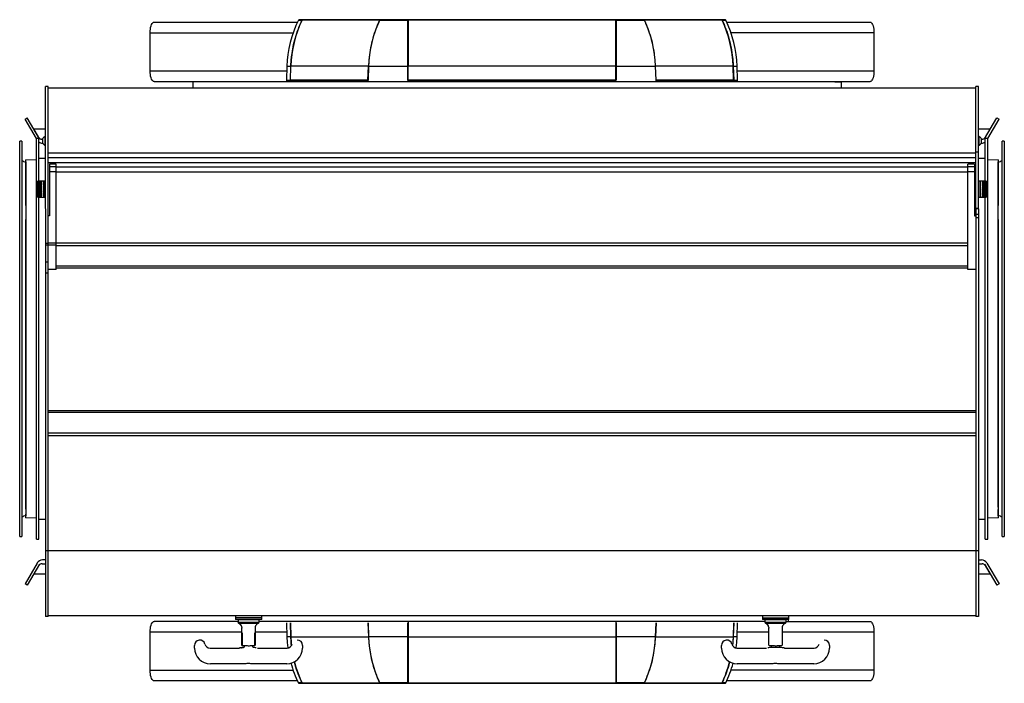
# Model space of a CAD drawing. Header units: inches. Extents: x -23 to 75, y -16 to 87.
# Tile 5 of 5: x -23 to 23, y 55 to 87. Entities that reach past the tile are written whole.
import ezdxf

# ---------------------------------------------------------------- set-up
doc = ezdxf.new("R2010")
doc.units = ezdxf.units.IN
doc.header["$MEASUREMENT"] = 0

msp = doc.modelspace()

# ---------------------------------------------------------------- linework, layer by layer
at = {"color": 7, "linetype": 'Continuous', "lineweight": 25}
for p, q in [((-16.985, 86.741), (-10.182, 86.741)), ((-10.137, 86.836), (-9.964, 86.836)), ((10.11, 86.853), (-10.11, 86.853)), ((-6.282, 86.836), (-9.962, 86.836)), ((-6.28, 86.836), (-4.944, 86.836)), ((4.932, 86.836), (-4.932, 86.836)), ((-4.93, 83.916), (-4.93, 86.853)), ((4.93, 83.916), (4.93, 86.853)), ((4.944, 86.836), (6.28, 86.836)), ((9.962, 86.836), (6.282, 86.836)), ((9.964, 86.836), (10.137, 86.836)), ((10.182, 86.741), (16.985, 86.741)), ((-17.169, 84.423), (-17.169, 86.233)), ((-17.169, 86.233), (-10.384, 86.233)), ((17.169, 86.233), (10.384, 86.233)), ((17.169, 86.233), (17.169, 84.423)), ((-10.678, 84.642), (-10.701, 83.978)), ((-10.678, 84.642), (-10.493, 84.642)), ((-10.516, 83.978), (-10.493, 84.642)), ((-10.513, 83.978), (-10.49, 84.642)), ((-6.811, 84.642), (-10.49, 84.642)), ((-6.834, 83.978), (-6.811, 84.642)), ((-6.808, 84.642), (-6.831, 83.978)), ((-6.808, 84.642), (-4.944, 84.642)), ((-4.944, 83.978), (-4.944, 84.642)), ((4.93, 84.642), (-4.93, 84.642)), ((4.944, 84.642), (6.808, 84.642)), ((4.944, 84.642), (4.944, 83.978)), ((6.831, 83.978), (6.808, 84.642)), ((10.49, 84.642), (6.811, 84.642)), ((6.834, 83.978), (6.811, 84.642)), ((10.513, 83.978), (10.49, 84.642)), ((10.493, 84.642), (10.516, 83.978)), ((10.493, 84.642), (10.678, 84.642)), ((10.701, 83.978), (10.678, 84.642)), ((-17.169, 84.423), (-10.686, 84.423)), ((-10.5, 84.423), (-10.498, 84.423)), ((10.498, 84.423), (10.5, 84.423)), ((10.509, 84.103), (10.514, 84.103)), ((10.686, 84.423), (17.169, 84.423)), ((-22, 83.691), (-22.125, 83.691)), ((-22.125, 77.891), (-22.125, 83.691)), ((-22, 77.891), (-22, 83.691)), ((-22, 83.616), (22, 83.616)), ((-16.985, 83.916), (16.985, 83.916)), ((-15.15, 83.916), (-15.15, 83.616)), ((-10.701, 83.978), (-10.516, 83.978)), ((-10.693, 83.956), (-10.664, 83.925)), ((-10.693, 83.956), (-10.508, 83.956)), ((-10.664, 83.925), (-10.479, 83.925)), ((-6.834, 83.978), (-10.513, 83.978)), ((-10.479, 83.925), (-10.508, 83.956)), ((-6.826, 83.956), (-10.505, 83.956)), ((-10.477, 83.925), (-10.505, 83.956)), ((-6.797, 83.925), (-10.477, 83.925)), ((4.93, 83.978), (-4.93, 83.978)), ((4.93, 83.956), (-4.93, 83.956)), ((10.477, 83.925), (6.797, 83.925)), ((10.505, 83.956), (6.826, 83.956)), ((10.513, 83.978), (6.834, 83.978)), ((10.39, 83.916), (10.39, 83.925)), ((10.477, 83.925), (10.505, 83.956)), ((10.508, 83.956), (10.479, 83.925)), ((10.479, 83.925), (10.664, 83.925)), ((10.508, 83.956), (10.693, 83.956)), ((10.516, 83.978), (10.701, 83.978)), ((10.664, 83.925), (10.693, 83.956)), ((15.307, 83.912), (15.62, 83.912)), ((15.62, 83.916), (15.62, 83.637)), ((22, 77.891), (22, 83.691)), ((22.125, 83.691), (22, 83.691)), ((22.125, 77.891), (22.125, 83.691)), ((-23.103, 82.141), (-22.995, 82.204)), ((-22.567, 81.214), (-23.103, 82.141)), ((-22.421, 81.21), (-22.995, 82.204)), ((22.421, 81.21), (22.995, 82.204)), ((22.567, 81.214), (23.103, 82.141)), ((22.995, 82.204), (23.103, 82.141)), ((-22.683, 81.684), (-22.125, 81.684)), ((-22.444, 81.271), (-22.683, 81.684)), ((-22.143, 80.887), (-22.143, 81.324)), ((22.125, 81.684), (22.683, 81.684)), ((22.143, 81.324), (22.143, 80.887)), ((22.444, 81.271), (22.683, 81.684)), ((-23.257, 81.091), (-23.357, 81.091)), ((-23.357, 62.341), (-23.357, 81.091)), ((-23.257, 81.091), (-23.257, 62.341)), ((-22.442, 81.218), (-22.567, 81.218)), ((-22.567, 62.214), (-22.567, 81.218)), ((-22.442, 79.188), (-22.442, 81.218)), ((-22.257, 81.184), (-22.308, 81.184)), ((-22.257, 81.186), (-22.297, 81.186)), ((-22.257, 80.996), (-22.257, 81.214)), ((22.257, 81.214), (22.257, 80.996)), ((22.297, 81.186), (22.257, 81.186)), ((22.308, 81.184), (22.257, 81.184)), ((22.257, 81), (22.274, 81)), ((22.567, 81.218), (22.442, 81.218)), ((22.442, 79.187), (22.442, 81.218)), ((22.567, 62.214), (22.567, 81.218)), ((23.354, 81.091), (23.254, 81.091)), ((23.254, 62.341), (23.254, 81.091)), ((23.354, 81.091), (23.354, 62.341)), ((-22, 80.541), (22, 80.541)), ((22.125, 80.566), (22, 80.566)), ((-23.064, 80.109), (-23.067, 80.109)), ((-23.067, 80.109), (-23.067, 77.969)), ((-22.567, 80.192), (-23.064, 80.209)), ((-23.064, 78.043), (-23.064, 80.209)), ((-22.125, 80.266), (-22.442, 80.266)), ((-22, 80.321), (22, 80.321)), ((-22, 80.086), (22, 80.086)), ((-21.935, 79.997), (-21.935, 77.545)), ((-21.625, 79.997), (-21.935, 79.997)), ((-21.625, 75.002), (-21.625, 79.997)), ((-21.625, 79.877), (21.625, 79.877)), ((21.625, 75.002), (21.625, 79.997)), ((21.935, 79.997), (21.625, 79.997)), ((21.935, 79.997), (21.935, 77.545)), ((22.442, 80.266), (22.125, 80.266)), ((23.061, 80.209), (22.567, 80.192)), ((23.061, 80.209), (23.061, 78.043)), ((23.065, 77.969), (23.065, 80.109)), ((-21.625, 79.873), (-21.935, 79.873)), ((-21.625, 79.641), (-21.935, 79.641)), ((-21.625, 79.645), (21.625, 79.645)), ((21.935, 79.873), (21.625, 79.873)), ((21.935, 79.641), (21.625, 79.641)), ((-22.489, 79.188), (-22.505, 79.173)), ((-22.505, 78.454), (-22.505, 79.173)), ((-22.489, 79.187), (-22.497, 79.179)), ((-22.497, 79.179), (-22.489, 79.186)), ((-22.489, 79.182), (-22.497, 79.173)), ((-22.497, 79.173), (-22.489, 79.179)), ((-22.489, 79.172), (-22.497, 79.162)), ((-22.497, 79.162), (-22.489, 79.167)), ((-22.489, 79.157), (-22.497, 79.147)), ((-22.497, 79.147), (-22.489, 79.151)), ((-22.489, 79.137), (-22.497, 79.127)), ((-22.497, 79.127), (-22.489, 79.129)), ((-22.489, 79.113), (-22.497, 79.103)), ((-22.497, 79.103), (-22.489, 79.104)), ((-22.489, 79.085), (-22.497, 79.074)), ((-22.497, 79.074), (-22.489, 79.074)), ((-22.489, 79.054), (-22.497, 79.043)), ((-22.497, 79.043), (-22.489, 79.042)), ((-22.489, 79.019), (-22.497, 79.008)), ((-22.497, 79.008), (-22.489, 79.005)), ((-22.489, 78.981), (-22.497, 78.97)), ((-22.497, 78.97), (-22.489, 78.967)), ((-22.492, 79.179), (-22.489, 79.179)), ((-22.208, 79.188), (-22.489, 79.188)), ((-22.489, 79.187), (-22.489, 79.188)), ((-22.309, 79.187), (-22.489, 79.187)), ((-22.489, 79.182), (-22.489, 79.186)), ((-22.489, 79.186), (-22.309, 79.186)), ((-22.309, 79.182), (-22.489, 79.182)), ((-22.489, 79.172), (-22.489, 79.179)), ((-22.489, 79.179), (-22.309, 79.179)), ((-22.309, 79.172), (-22.489, 79.172)), ((-22.489, 79.157), (-22.489, 79.167)), ((-22.489, 79.167), (-22.309, 79.167)), ((-22.309, 79.157), (-22.489, 79.157)), ((-22.489, 78.941), (-22.489, 79.151)), ((-22.489, 79.151), (-22.309, 79.151)), ((-22.309, 79.137), (-22.489, 79.137)), ((-22.489, 79.129), (-22.309, 79.129)), ((-22.309, 79.113), (-22.489, 79.113)), ((-22.489, 79.104), (-22.309, 79.104)), ((-22.309, 79.085), (-22.489, 79.085)), ((-22.489, 79.074), (-22.309, 79.074)), ((-22.309, 79.054), (-22.489, 79.054)), ((-22.489, 79.042), (-22.309, 79.042)), ((-22.309, 79.019), (-22.489, 79.019)), ((-22.489, 79.005), (-22.309, 79.005)), ((-22.309, 78.981), (-22.489, 78.981)), ((-22.489, 78.967), (-22.309, 78.967)), ((-22.309, 79.186), (-22.309, 79.187)), ((-22.309, 79.179), (-22.309, 79.182)), ((-22.309, 79.167), (-22.309, 79.172)), ((-22.309, 79.151), (-22.309, 79.157)), ((-22.309, 79.129), (-22.309, 79.137)), ((-22.309, 79.104), (-22.309, 79.113)), ((-22.309, 79.074), (-22.309, 79.085)), ((-22.309, 79.042), (-22.309, 79.054)), ((-22.309, 79.005), (-22.309, 79.019)), ((-22.309, 78.967), (-22.309, 78.981)), ((-22.208, 78.438), (-22.208, 79.188)), ((-22.125, 79.188), (-22.192, 79.188)), ((-22.192, 79.188), (-22.192, 78.438)), ((22.192, 79.188), (22.125, 79.188)), ((22.192, 79.188), (22.192, 78.438)), ((22.309, 79.188), (22.208, 79.188)), ((22.208, 79.188), (22.208, 78.438)), ((22.489, 79.188), (22.309, 79.188)), ((22.309, 79.188), (22.309, 79.188)), ((22.309, 79.188), (22.489, 79.188)), ((22.489, 79.186), (22.309, 79.186)), ((22.309, 79.186), (22.309, 79.184)), ((22.489, 79.185), (22.309, 79.185)), ((22.309, 79.184), (22.489, 79.184)), ((22.489, 79.179), (22.309, 79.179)), ((22.309, 79.179), (22.309, 79.175)), ((22.489, 79.177), (22.309, 79.177)), ((22.309, 79.175), (22.489, 79.175)), ((22.489, 79.166), (22.309, 79.166)), ((22.309, 79.166), (22.309, 79.161)), ((22.489, 79.165), (22.309, 79.165)), ((22.309, 79.161), (22.489, 79.161)), ((22.489, 79.149), (22.309, 79.149)), ((22.309, 79.149), (22.309, 79.142)), ((22.489, 79.147), (22.309, 79.147)), ((22.309, 79.142), (22.489, 79.142)), ((22.489, 79.128), (22.309, 79.128)), ((22.309, 79.128), (22.309, 79.119)), ((22.489, 79.125), (22.309, 79.125)), ((22.309, 79.119), (22.489, 79.119)), ((22.489, 79.102), (22.309, 79.102)), ((22.309, 79.102), (22.309, 79.092)), ((22.489, 79.099), (22.309, 79.099)), ((22.309, 79.092), (22.489, 79.092)), ((22.489, 79.072), (22.309, 79.072)), ((22.309, 79.072), (22.309, 79.061)), ((22.489, 79.069), (22.309, 79.069)), ((22.309, 79.061), (22.489, 79.061)), ((22.489, 79.039), (22.309, 79.039)), ((22.309, 79.039), (22.309, 79.026)), ((22.489, 79.035), (22.309, 79.035)), ((22.309, 79.026), (22.489, 79.026)), ((22.489, 79.003), (22.309, 79.003)), ((22.309, 79.003), (22.309, 78.989)), ((22.489, 78.999), (22.309, 78.999)), ((22.309, 78.989), (22.489, 78.989)), ((22.489, 78.964), (22.309, 78.964)), ((22.309, 78.964), (22.309, 78.95)), ((22.489, 78.959), (22.309, 78.959)), ((22.309, 78.956), (22.495, 78.956)), ((22.309, 78.95), (22.489, 78.95)), ((22.442, 79.175), (22.442, 79.181)), ((22.442, 78.956), (22.442, 78.964)), ((22.489, 79.188), (22.489, 79.186)), ((22.489, 79.188), (22.497, 79.18)), ((22.497, 79.18), (22.489, 79.188)), ((22.497, 79.177), (22.489, 79.186)), ((22.489, 79.185), (22.489, 79.179)), ((22.491, 79.183), (22.489, 79.185)), ((22.489, 79.184), (22.497, 79.177)), ((22.497, 79.169), (22.489, 79.179)), ((22.489, 79.177), (22.489, 79.166)), ((22.491, 79.176), (22.489, 79.177)), ((22.489, 79.175), (22.497, 79.169)), ((22.497, 79.156), (22.489, 79.166)), ((22.489, 79.165), (22.489, 79.149)), ((22.491, 79.163), (22.489, 79.165)), ((22.489, 79.161), (22.497, 79.156)), ((22.497, 79.139), (22.489, 79.149)), ((22.489, 79.147), (22.489, 79.128)), ((22.491, 79.146), (22.489, 79.147)), ((22.489, 79.142), (22.497, 79.139)), ((22.497, 79.117), (22.489, 79.128)), ((22.489, 79.125), (22.489, 79.102)), ((22.491, 79.124), (22.489, 79.125)), ((22.489, 79.119), (22.497, 79.117)), ((22.497, 79.091), (22.489, 79.102)), ((22.489, 79.099), (22.489, 79.072)), ((22.491, 79.098), (22.489, 79.099)), ((22.489, 79.092), (22.497, 79.091)), ((22.497, 79.061), (22.489, 79.072)), ((22.489, 79.069), (22.489, 79.039)), ((22.491, 79.069), (22.489, 79.069)), ((22.489, 79.061), (22.497, 79.061)), ((22.497, 79.028), (22.489, 79.039)), ((22.491, 79.036), (22.489, 79.035)), ((22.489, 79.035), (22.489, 79.003)), ((22.489, 79.026), (22.497, 79.028)), ((22.497, 78.992), (22.489, 79.003)), ((22.491, 78.999), (22.489, 78.999)), ((22.489, 78.999), (22.489, 78.964)), ((22.489, 78.989), (22.497, 78.992)), ((22.497, 78.954), (22.489, 78.964)), ((22.491, 78.961), (22.489, 78.959)), ((22.489, 78.95), (22.497, 78.954)), ((22.489, 78.95), (22.489, 78.923)), ((22.505, 79.173), (22.491, 79.186)), ((22.505, 79.173), (22.505, 78.454)), ((-22.498, 78.844), (-22.497, 78.853)), ((-22.489, 78.941), (-22.497, 78.931)), ((-22.497, 78.931), (-22.489, 78.926)), ((-22.489, 78.899), (-22.497, 78.89)), ((-22.497, 78.89), (-22.489, 78.884)), ((-22.489, 78.856), (-22.497, 78.847)), ((-22.497, 78.847), (-22.489, 78.84)), ((-22.489, 78.812), (-22.497, 78.805)), ((-22.497, 78.805), (-22.489, 78.797)), ((-22.489, 78.769), (-22.497, 78.762)), ((-22.497, 78.762), (-22.489, 78.753)), ((-22.489, 78.726), (-22.497, 78.72)), ((-22.497, 78.72), (-22.489, 78.711)), ((-22.489, 78.684), (-22.497, 78.68)), ((-22.497, 78.68), (-22.489, 78.67)), ((-22.489, 78.644), (-22.497, 78.641)), ((-22.497, 78.641), (-22.489, 78.63)), ((-22.489, 78.606), (-22.497, 78.604)), ((-22.497, 78.604), (-22.489, 78.594)), ((-22.497, 78.571), (-22.489, 78.56)), ((-22.489, 78.571), (-22.497, 78.571)), ((-22.497, 78.54), (-22.489, 78.529)), ((-22.489, 78.54), (-22.497, 78.54)), ((-22.497, 78.514), (-22.489, 78.503)), ((-22.489, 78.512), (-22.497, 78.514)), ((-22.497, 78.491), (-22.489, 78.481)), ((-22.489, 78.488), (-22.497, 78.491)), ((-22.495, 78.764), (-22.494, 78.756)), ((-22.493, 78.723), (-22.494, 78.717)), ((-22.309, 78.682), (-22.493, 78.682)), ((-22.309, 78.8), (-22.492, 78.8)), ((-22.309, 78.941), (-22.489, 78.941)), ((-22.489, 78.899), (-22.489, 78.926)), ((-22.489, 78.926), (-22.309, 78.926)), ((-22.309, 78.899), (-22.489, 78.899)), ((-22.489, 78.856), (-22.489, 78.884)), ((-22.489, 78.884), (-22.309, 78.884)), ((-22.309, 78.856), (-22.489, 78.856)), ((-22.489, 78.769), (-22.489, 78.84)), ((-22.489, 78.84), (-22.309, 78.84)), ((-22.309, 78.812), (-22.489, 78.812)), ((-22.489, 78.797), (-22.309, 78.797)), ((-22.309, 78.769), (-22.489, 78.769)), ((-22.489, 78.726), (-22.489, 78.753)), ((-22.489, 78.753), (-22.309, 78.753)), ((-22.309, 78.726), (-22.489, 78.726)), ((-22.489, 78.512), (-22.489, 78.711)), ((-22.489, 78.711), (-22.309, 78.711)), ((-22.309, 78.684), (-22.489, 78.684)), ((-22.489, 78.67), (-22.309, 78.67)), ((-22.309, 78.644), (-22.489, 78.644)), ((-22.489, 78.63), (-22.309, 78.63)), ((-22.309, 78.606), (-22.489, 78.606)), ((-22.489, 78.594), (-22.309, 78.594)), ((-22.309, 78.571), (-22.489, 78.571)), ((-22.489, 78.56), (-22.309, 78.56)), ((-22.309, 78.54), (-22.489, 78.54)), ((-22.489, 78.529), (-22.309, 78.529)), ((-22.309, 78.512), (-22.489, 78.512)), ((-22.489, 78.488), (-22.489, 78.503)), ((-22.489, 78.503), (-22.309, 78.503)), ((-22.309, 78.488), (-22.489, 78.488)), ((-22.489, 78.468), (-22.489, 78.481)), ((-22.489, 78.481), (-22.309, 78.481)), ((-22.309, 78.926), (-22.309, 78.941)), ((-22.309, 78.884), (-22.309, 78.899)), ((-22.309, 78.84), (-22.309, 78.856)), ((-22.309, 78.797), (-22.309, 78.812)), ((-22.309, 78.753), (-22.309, 78.769)), ((-22.309, 78.711), (-22.309, 78.726)), ((-22.309, 78.67), (-22.309, 78.684)), ((-22.309, 78.63), (-22.309, 78.644)), ((-22.309, 78.594), (-22.309, 78.606)), ((-22.309, 78.56), (-22.309, 78.571)), ((-22.309, 78.529), (-22.309, 78.54)), ((-22.309, 78.503), (-22.309, 78.512)), ((-22.309, 78.481), (-22.309, 78.488)), ((22.489, 78.923), (22.309, 78.923)), ((22.309, 78.923), (22.309, 78.908)), ((22.309, 78.908), (22.489, 78.908)), ((22.489, 78.881), (22.309, 78.881)), ((22.309, 78.881), (22.309, 78.865)), ((22.309, 78.868), (22.493, 78.868)), ((22.309, 78.865), (22.489, 78.865)), ((22.489, 78.837), (22.309, 78.837)), ((22.309, 78.837), (22.309, 78.822)), ((22.489, 78.833), (22.309, 78.833)), ((22.309, 78.822), (22.489, 78.822)), ((22.489, 78.794), (22.309, 78.794)), ((22.309, 78.794), (22.309, 78.778)), ((22.489, 78.789), (22.309, 78.789)), ((22.309, 78.778), (22.489, 78.778)), ((22.489, 78.75), (22.309, 78.75)), ((22.309, 78.75), (22.309, 78.735)), ((22.309, 78.735), (22.489, 78.735)), ((22.489, 78.708), (22.309, 78.708)), ((22.309, 78.708), (22.309, 78.693)), ((22.309, 78.693), (22.489, 78.693)), ((22.489, 78.667), (22.309, 78.667)), ((22.309, 78.667), (22.309, 78.653)), ((22.489, 78.662), (22.309, 78.662)), ((22.309, 78.653), (22.489, 78.653)), ((22.489, 78.628), (22.309, 78.628)), ((22.309, 78.628), (22.309, 78.614)), ((22.489, 78.624), (22.309, 78.624)), ((22.309, 78.614), (22.489, 78.614)), ((22.489, 78.591), (22.309, 78.591)), ((22.309, 78.591), (22.309, 78.579)), ((22.489, 78.587), (22.309, 78.587)), ((22.309, 78.579), (22.489, 78.579)), ((22.489, 78.558), (22.309, 78.558)), ((22.309, 78.558), (22.309, 78.546)), ((22.489, 78.554), (22.309, 78.554)), ((22.309, 78.546), (22.489, 78.546)), ((22.489, 78.527), (22.309, 78.527)), ((22.309, 78.527), (22.309, 78.518)), ((22.309, 78.518), (22.489, 78.518)), ((22.489, 78.501), (22.309, 78.501)), ((22.309, 78.501), (22.309, 78.493)), ((22.489, 78.499), (22.309, 78.499)), ((22.309, 78.493), (22.489, 78.493)), ((22.489, 78.479), (22.309, 78.479)), ((22.309, 78.479), (22.309, 78.472)), ((22.489, 78.477), (22.309, 78.477)), ((22.442, 78.833), (22.442, 78.837)), ((22.442, 78.789), (22.442, 78.794)), ((22.442, 78.662), (22.442, 78.67)), ((22.497, 78.913), (22.489, 78.923)), ((22.489, 78.908), (22.497, 78.913)), ((22.489, 78.908), (22.489, 78.881)), ((22.497, 78.872), (22.489, 78.881)), ((22.489, 78.865), (22.497, 78.872)), ((22.489, 78.865), (22.489, 78.837)), ((22.497, 78.829), (22.489, 78.837)), ((22.489, 78.833), (22.489, 78.794)), ((22.489, 78.822), (22.497, 78.829)), ((22.497, 78.787), (22.489, 78.794)), ((22.489, 78.789), (22.489, 78.75)), ((22.489, 78.778), (22.497, 78.787)), ((22.497, 78.744), (22.489, 78.75)), ((22.489, 78.735), (22.497, 78.744)), ((22.489, 78.735), (22.489, 78.708)), ((22.497, 78.703), (22.489, 78.708)), ((22.489, 78.693), (22.497, 78.703)), ((22.489, 78.693), (22.489, 78.667)), ((22.497, 78.663), (22.489, 78.667)), ((22.491, 78.666), (22.489, 78.662)), ((22.489, 78.653), (22.497, 78.663)), ((22.489, 78.662), (22.489, 78.628)), ((22.497, 78.625), (22.489, 78.628)), ((22.491, 78.627), (22.489, 78.624)), ((22.489, 78.614), (22.497, 78.625)), ((22.489, 78.624), (22.489, 78.591)), ((22.491, 78.591), (22.489, 78.587)), ((22.497, 78.59), (22.489, 78.591)), ((22.489, 78.579), (22.497, 78.59)), ((22.489, 78.587), (22.489, 78.558)), ((22.491, 78.558), (22.489, 78.554)), ((22.497, 78.557), (22.489, 78.558)), ((22.489, 78.546), (22.497, 78.557)), ((22.489, 78.554), (22.489, 78.527)), ((22.489, 78.518), (22.497, 78.529)), ((22.497, 78.529), (22.489, 78.527)), ((22.489, 78.518), (22.489, 78.501)), ((22.489, 78.493), (22.497, 78.504)), ((22.497, 78.504), (22.489, 78.501)), ((22.491, 78.502), (22.489, 78.499)), ((22.489, 78.499), (22.489, 78.479)), ((22.489, 78.472), (22.497, 78.483)), ((22.497, 78.483), (22.489, 78.479)), ((22.491, 78.48), (22.489, 78.477)), ((22.49, 78.791), (22.492, 78.78)), ((-22.505, 78.454), (-22.489, 78.438)), ((-22.497, 78.473), (-22.489, 78.463)), ((-22.489, 78.468), (-22.497, 78.473)), ((-22.497, 78.459), (-22.489, 78.45)), ((-22.489, 78.454), (-22.497, 78.459)), ((-22.497, 78.45), (-22.489, 78.441)), ((-22.489, 78.444), (-22.497, 78.45)), ((-22.497, 78.446), (-22.489, 78.438)), ((-22.489, 78.439), (-22.497, 78.446)), ((-22.309, 78.468), (-22.489, 78.468)), ((-22.489, 78.454), (-22.489, 78.463)), ((-22.489, 78.463), (-22.309, 78.463)), ((-22.309, 78.454), (-22.489, 78.454)), ((-22.489, 78.444), (-22.489, 78.45)), ((-22.489, 78.45), (-22.309, 78.45)), ((-22.309, 78.444), (-22.489, 78.444)), ((-22.489, 78.439), (-22.489, 78.441)), ((-22.489, 78.441), (-22.309, 78.441)), ((-22.309, 78.439), (-22.489, 78.439)), ((-22.489, 78.438), (-22.208, 78.438)), ((-22.489, 78.438), (-22.309, 78.438)), ((-22.442, 62.214), (-22.442, 78.438)), ((-22.309, 78.463), (-22.309, 78.468)), ((-22.309, 78.45), (-22.309, 78.454)), ((-22.309, 78.441), (-22.309, 78.444)), ((-22.309, 78.438), (-22.309, 78.439)), ((-22.192, 78.438), (-22.125, 78.438)), ((22.125, 78.438), (22.192, 78.438)), ((22.208, 78.438), (22.309, 78.438)), ((22.309, 78.472), (22.489, 78.472)), ((22.489, 78.462), (22.309, 78.462)), ((22.309, 78.462), (22.309, 78.457)), ((22.489, 78.46), (22.309, 78.46)), ((22.309, 78.457), (22.489, 78.457)), ((22.489, 78.449), (22.309, 78.449)), ((22.309, 78.449), (22.309, 78.445)), ((22.489, 78.448), (22.309, 78.448)), ((22.309, 78.445), (22.489, 78.445)), ((22.489, 78.441), (22.309, 78.441)), ((22.309, 78.441), (22.309, 78.439)), ((22.489, 78.44), (22.309, 78.44)), ((22.309, 78.439), (22.489, 78.439)), ((22.489, 78.438), (22.309, 78.438)), ((22.309, 78.438), (22.309, 78.438)), ((22.442, 62.214), (22.442, 78.441)), ((22.489, 78.472), (22.489, 78.462)), ((22.489, 78.457), (22.497, 78.466)), ((22.497, 78.466), (22.489, 78.462)), ((22.491, 78.463), (22.489, 78.46)), ((22.489, 78.457), (22.489, 78.449)), ((22.489, 78.445), (22.497, 78.455)), ((22.497, 78.455), (22.489, 78.449)), ((22.491, 78.451), (22.489, 78.448)), ((22.489, 78.439), (22.497, 78.448)), ((22.497, 78.448), (22.489, 78.441)), ((22.489, 78.445), (22.489, 78.441)), ((22.491, 78.443), (22.489, 78.44)), ((22.491, 78.441), (22.489, 78.438)), ((22.489, 78.439), (22.489, 78.438)), ((22.491, 78.441), (22.505, 78.454)), ((-23.067, 77.823), (-23.067, 77.691)), ((-22.125, 77.877), (-22.125, 58.541)), ((-22, 58.541), (-22, 77.877)), ((-21.935, 77.545), (-22, 77.545)), ((21.935, 77.629), (22, 77.629)), ((21.935, 77.545), (22, 77.545)), ((22.125, 77.891), (22, 77.891)), ((22, 77.877), (22, 58.541)), ((22.125, 77.875), (22, 77.875)), ((22, 77.628), (22.125, 77.628)), ((22.125, 77.877), (22.125, 58.541)), ((23.065, 77.691), (23.065, 77.823)), ((-23.064, 77.348), (-23.072, 77.349)), ((-23.067, 77.315), (-23.067, 63.74)), ((-23.064, 63.645), (-23.064, 77.382)), ((22.125, 77.456), (22, 77.456)), ((23.061, 77.382), (23.061, 63.645)), ((23.069, 77.349), (23.061, 77.348)), ((23.065, 63.74), (23.065, 77.315)), ((-22.125, 76.259), (-22, 76.259)), ((-22, 76.159), (-22.125, 76.159)), ((-21.625, 76.261), (-22, 76.261)), ((-21.625, 76.161), (-22, 76.161)), ((-21.625, 76.276), (21.625, 76.276)), ((-21.625, 76.142), (21.625, 76.142)), ((-22.125, 75.372), (-22, 75.372)), ((-22.125, 74.841), (-22, 74.841)), ((-21.625, 75.002), (-22, 75.002)), ((-21.625, 75.173), (21.625, 75.173)), ((-21.625, 75.081), (21.625, 75.081)), ((22, 75.002), (21.625, 75.002)), ((-22, 68.324), (22, 68.324)), ((-22, 68.232), (22, 68.232)), ((-22, 67.263), (22, 67.263)), ((-22, 67.128), (22, 67.128)), ((-23.073, 63.735), (-23.064, 63.736)), ((-23.067, 63.736), (-23.067, 63.625)), ((-23.067, 63.501), (-23.067, 63.323)), ((-23.067, 63.323), (-23.064, 63.323)), ((-23.064, 63.223), (-23.064, 63.403)), ((-23.064, 63.223), (-22.567, 63.24)), ((-22.442, 63.166), (-22.125, 63.166)), ((22.125, 63.166), (22.442, 63.166)), ((22.567, 63.24), (23.061, 63.223)), ((23.061, 63.403), (23.061, 63.223)), ((23.061, 63.323), (23.065, 63.323)), ((23.065, 63.323), (23.065, 63.501)), ((-23.357, 62.341), (-23.257, 62.341)), ((-22.567, 62.214), (-22.442, 62.214)), ((22.442, 62.214), (22.567, 62.214)), ((23.254, 62.341), (23.354, 62.341)), ((-22.125, 61.677), (22.125, 61.677)), ((-22.125, 61.232), (-22.274, 61.232)), ((22.125, 61.232), (22.274, 61.232)), ((-22.529, 61.084), (-23.103, 60.09)), ((-22.421, 61.022), (-22.995, 60.028)), ((-22.444, 60.961), (-22.683, 60.548)), ((-22.297, 61.046), (-22.125, 61.046)), ((22.125, 61.046), (22.297, 61.046)), ((22.421, 61.022), (22.995, 60.028)), ((22.444, 60.961), (22.683, 60.548)), ((22.529, 61.084), (23.103, 60.09)), ((-22.125, 60.548), (-22.683, 60.548)), ((22.683, 60.548), (22.125, 60.548)), ((-22.995, 60.028), (-23.103, 60.09)), ((23.103, 60.09), (22.995, 60.028)), ((-22, 58.552), (-22.125, 58.552)), ((-22, 58.541), (-22.125, 58.541)), ((-22, 58.602), (22, 58.602)), ((-13.125, 58.602), (-13.125, 58.402)), ((-11.875, 58.477), (-13.125, 58.477)), ((-11.875, 58.402), (-13.125, 58.402)), ((-13, 58.392), (-13, 58.277)), ((-12, 58.392), (-13, 58.392)), ((-12, 58.277), (-12, 58.392)), ((-11.875, 58.402), (-11.875, 58.602)), ((11.875, 58.602), (11.875, 58.402)), ((11.875, 58.477), (13.125, 58.477)), ((13.125, 58.402), (11.875, 58.402)), ((12, 58.392), (12, 58.277)), ((13, 58.392), (12, 58.392)), ((13, 58.277), (13, 58.392)), ((13.12, 58.316), (13.12, 58.402)), ((13.125, 58.402), (13.125, 58.602)), ((22.125, 58.552), (22, 58.552)), ((22.125, 58.541), (22, 58.541)), ((-13, 58.316), (-16.985, 58.316)), ((-13, 58.277), (-12, 58.277)), ((-12.975, 58.227), (-12.025, 58.227)), ((-12.975, 58.227), (-12.975, 58.227)), ((-12.815, 58.027), (-12.812, 57.993)), ((-12.812, 57.177), (-12.812, 57.993)), ((-12.185, 58.027), (-12.188, 57.993)), ((-12.188, 57.993), (-12.188, 57.177)), ((-10.458, 58.316), (-12, 58.316)), ((-10.701, 58.254), (-10.678, 57.59)), ((-10.493, 57.59), (-10.516, 58.254)), ((-10.509, 58.128), (-10.514, 58.128)), ((-10.513, 58.254), (-10.49, 57.59)), ((12, 58.316), (-10.456, 58.316)), ((-6.834, 58.254), (-6.811, 57.59)), ((-6.831, 58.254), (-6.809, 57.59)), ((-6.831, 58.254), (-6.808, 57.59)), ((-4.944, 57.59), (-4.944, 58.254)), ((-4.932, 58.316), (-4.932, 55.378)), ((4.928, 58.316), (4.928, 55.378)), ((4.944, 58.254), (4.944, 57.59)), ((6.808, 57.59), (6.831, 58.254)), ((6.834, 58.254), (6.811, 57.59)), ((10.513, 58.254), (10.49, 57.59)), ((10.516, 58.254), (10.493, 57.59)), ((10.678, 57.59), (10.701, 58.254)), ((12, 58.277), (13, 58.277)), ((12.025, 58.227), (12.975, 58.227)), ((12.025, 58.227), (12.025, 58.227)), ((12.185, 58.027), (12.188, 57.993)), ((12.188, 57.177), (12.188, 57.993)), ((12.815, 58.027), (12.812, 57.993)), ((12.812, 57.993), (12.812, 57.177)), ((13, 58.316), (16.985, 58.316)), ((-17.169, 55.998), (-17.169, 57.808)), ((-12.812, 57.808), (-17.169, 57.808)), ((-12.8, 57.777), (-12.8, 57.177)), ((-12.2, 57.177), (-12.2, 57.777)), ((-10.686, 57.808), (-12.188, 57.808)), ((-10.493, 57.59), (-10.678, 57.59)), ((-10.498, 57.808), (-10.5, 57.808)), ((-10.49, 57.59), (-6.811, 57.59)), ((-4.944, 57.59), (-6.808, 57.59)), ((-4.932, 57.59), (4.928, 57.59)), ((6.808, 57.59), (4.944, 57.59)), ((6.811, 57.59), (10.49, 57.59)), ((10.493, 57.59), (10.464, 57.179)), ((10.678, 57.59), (10.493, 57.59)), ((10.5, 57.808), (10.498, 57.808)), ((12.188, 57.808), (10.686, 57.808)), ((17.169, 57.808), (12.812, 57.808)), ((17.169, 57.808), (17.169, 55.998)), ((-15.062, 57.052), (-15.062, 57.177)), ((-14.328, 57.052), (-12.931, 57.052)), ((-12.812, 57.177), (-12.682, 57.177)), ((-12.318, 57.177), (-12.2, 57.177)), ((-12.069, 57.052), (-10.672, 57.052)), ((-9.938, 57.177), (-9.938, 57.052)), ((9.938, 57.052), (9.938, 57.177)), ((10.672, 57.052), (12.069, 57.052)), ((12.2, 57.177), (12.318, 57.177)), ((12.682, 57.177), (12.8, 57.177)), ((12.931, 57.052), (14.328, 57.052)), ((15.062, 57.177), (15.062, 57.052)), ((-12.703, 56.302), (-14.312, 56.302)), ((-10.688, 56.302), (-12.297, 56.302)), ((12.297, 56.302), (10.688, 56.302)), ((14.312, 56.302), (12.703, 56.302)), ((-17.169, 55.998), (-10.384, 55.998)), ((17.169, 55.998), (10.384, 55.998)), ((-10.182, 55.491), (-16.985, 55.491)), ((-9.964, 55.395), (-10.137, 55.395)), ((-10.11, 55.378), (10.11, 55.378)), ((-9.962, 55.395), (-6.282, 55.395)), ((-9.938, 55.378), (-9.938, 55.378)), ((-4.944, 55.395), (-6.28, 55.395)), ((-4.932, 55.395), (4.928, 55.395)), ((6.28, 55.395), (4.944, 55.395)), ((6.282, 55.395), (9.962, 55.395)), ((10.137, 55.395), (9.964, 55.395)), ((16.985, 55.491), (10.182, 55.491))]:
    msp.add_line(p, q, dxfattribs=at)
at = {"color": 7, "linetype": 'Continuous', "lineweight": 25, "flags": 128}
for points in [[(-17.169, 86.233), (-17.166, 86.321), (-17.158, 86.407), (-17.144, 86.487), (-17.126, 86.56), (-17.103, 86.622), (-17.077, 86.673), (-17.048, 86.71), (-17.017, 86.733), (-16.985, 86.741)], [(-4.932, 86.831), (-4.932, 86.832), (-4.933, 86.833), (-4.934, 86.834), (-4.935, 86.835), (-4.937, 86.836), (-4.939, 86.836), (-4.941, 86.836), (-4.944, 86.836)], [(4.932, 86.831), (4.932, 86.832), (4.933, 86.833), (4.934, 86.834), (4.935, 86.835), (4.937, 86.836), (4.939, 86.836), (4.941, 86.836), (4.944, 86.836)], [(16.985, 86.741), (17.017, 86.733), (17.048, 86.71), (17.077, 86.673), (17.103, 86.622), (17.126, 86.56), (17.144, 86.487), (17.158, 86.407), (17.166, 86.321), (17.169, 86.233)], [(-16.985, 83.916), (-17.017, 83.924), (-17.048, 83.946), (-17.077, 83.984), (-17.103, 84.035), (-17.126, 84.097), (-17.144, 84.17), (-17.158, 84.25), (-17.166, 84.335), (-17.169, 84.423)], [(17.169, 84.423), (17.166, 84.335), (17.158, 84.25), (17.144, 84.17), (17.126, 84.097), (17.103, 84.035), (17.077, 83.984), (17.048, 83.946), (17.017, 83.924), (16.985, 83.916)], [(-17.169, 57.808), (-17.166, 57.896), (-17.158, 57.982), (-17.144, 58.062), (-17.126, 58.135), (-17.103, 58.197), (-17.077, 58.248), (-17.048, 58.285), (-17.017, 58.308), (-16.985, 58.316)], [(4.943, 57.59), (4.943, 57.614), (4.943, 57.708), (4.943, 58.097)], [(16.985, 58.316), (17.017, 58.308), (17.048, 58.285), (17.077, 58.248), (17.103, 58.197), (17.126, 58.135), (17.144, 58.062), (17.158, 57.982), (17.166, 57.896), (17.169, 57.808)], [(-10.678, 57.59), (-10.661, 57.306), (-10.633, 57.055)], [(-10.49, 57.59), (-10.474, 57.306), (-10.46, 57.169)], [(-6.809, 57.59), (-6.809, 57.59), (-6.808, 57.59)], [(10.49, 57.59), (10.474, 57.306), (10.46, 57.169)], [(10.633, 57.055), (10.661, 57.306), (10.678, 57.59)], [(-16.985, 55.491), (-17.017, 55.499), (-17.048, 55.521), (-17.077, 55.559), (-17.103, 55.61), (-17.126, 55.672), (-17.144, 55.745), (-17.158, 55.825), (-17.166, 55.91), (-17.169, 55.998)], [(17.169, 55.998), (17.166, 55.91), (17.158, 55.825), (17.144, 55.745), (17.126, 55.672), (17.103, 55.61), (17.077, 55.559), (17.048, 55.521), (17.017, 55.499), (16.985, 55.491)]]:
    msp.add_lwpolyline(points, dxfattribs=at)
at = {"color": 7, "linetype": 'Continuous', "lineweight": 25}
for centre, radius, start, end in [((-5.182, 84.45), 5.5, 154.2829, 178), ((-4.886, 84.453), 5.608, 154.8465, 178.069), ((-9.935, 86.824), 0.0292, 90.3182, 155.2095), ((-1.206, 84.453), 5.608, 154.8465, 178.069), ((-6.256, 86.824), 0.0292, 90.3182, 155.2095), ((6.256, 86.824), 0.0292, 24.7905, 89.6818), ((1.206, 84.453), 5.608, 1.931, 25.1535), ((9.935, 86.824), 0.0292, 24.7905, 89.6818), ((4.886, 84.453), 5.608, 1.931, 25.1535), ((10.11, 86.823), 0.03, 25.7171, 90), ((5.182, 84.45), 5.5, 2, 25.7171), ((-4.941, 84.556), 0.0857, 84.0338, 91.9931), ((4.941, 84.556), 0.0857, 88.0069, 95.9662), ((10.494, 84.499), 0.143, 90.5705, 91.5943), ((-10.671, 83.977), 0.03, 178, 223), ((-10.483, 83.977), 0.0304, 177.9444, 222.162), ((-10.455, 83.945), 0.029, 222.1114, 269.8751), ((10.456, 83.945), 0.0289, 222.1048, 317.8952), ((10.483, 83.977), 0.0304, 317.838, 2.0556), ((10.671, 83.977), 0.03, 317, 2), ((-22.043, 81.105), 0.24, 114.518, 152.907), ((22.043, 81.105), 0.24, 27.093, 65.482), ((-22.308, 81.354), 0.17, 210, 270), ((-22.297, 81.356), 0.17, 210, 270), ((-22.274, 81.295), 0.295, 235.0686, 270), ((-22.043, 81.105), 0.24, 207.093, 245.482), ((22.043, 81.105), 0.24, 294.518, 332.907), ((22.274, 81.295), 0.295, 270, 304.9314), ((22.297, 81.356), 0.17, 270, 330), ((-23.057, 80.409), 0.3, 228.1897, 268), ((23.054, 80.409), 0.3, 272, 311.8103), ((-17.818, 77.476), 5.254, 177.6545, 181.3938), ((-19.636, 77.478), 3.431, 177.6202, 182.0571), ((19.632, 77.478), 3.432, 357.9464, 2.3795), ((17.961, 77.477), 5.108, 358.5491, 2.3989), ((-23.057, 63.023), 0.3, 92, 131.8103), ((23.054, 63.023), 0.3, 48.1897, 88), ((-22.274, 60.937), 0.295, 90, 150), ((22.274, 60.937), 0.295, 30, 90), ((-22.297, 60.876), 0.17, 90, 150), ((22.297, 60.876), 0.17, 30, 90), ((-12.938, 58.277), 0.0625, 180, 233.3257), ((-12.062, 58.277), 0.0625, 306.5673, 0), ((12.062, 58.277), 0.0625, 180, 233.3257), ((12.938, 58.277), 0.0625, 306.5673, 0), ((-10.494, 57.733), 0.143, 270.5704, 271.5942), ((-1.206, 57.779), 5.608, 181.931, 205.1535), ((-4.941, 57.676), 0.0857, 268.0069, 275.9662), ((4.941, 57.673), 0.0827, 263.9439, 271.9766), ((1.206, 57.779), 5.608, 334.8465, 358.069), ((10.494, 57.733), 0.143, 268.4058, 269.4296), ((-14.312, 57.052), 0.75, 180, 270), ((-14.812, 57.177), 0.25, 14.4775, 180), ((-14.328, 57.302), 0.25, 194.4775, 270), ((-12.89, 57.173), 0.208, 335.9929, 1.1608), ((-12.11, 57.173), 0.208, 178.8392, 204.0071), ((-10.688, 57.052), 0.75, 270, 360), ((-10.672, 57.302), 0.25, 270, 345.5225), ((-10.188, 57.177), 0.25, 0, 90), ((10.188, 57.177), 0.25, 14.4775, 180), ((10.688, 57.052), 0.75, 180, 270), ((10.672, 57.302), 0.25, 194.4775, 270), ((12.11, 57.173), 0.208, 335.9929, 1.1608), ((12.89, 57.173), 0.208, 178.8392, 204.0071), ((14.312, 57.052), 0.75, 270, 360), ((14.328, 57.302), 0.25, 270, 345.5225), ((14.812, 57.177), 0.25, 360, 90), ((-5.182, 57.782), 5.5, 195.3087, 205.7171), ((-4.906, 57.772), 5.587, 194.2346, 205.1748), ((4.906, 57.772), 5.587, 334.8252, 345.7654), ((5.182, 57.782), 5.5, 334.2829, 344.6913), ((-10.11, 55.408), 0.03, 205.7171, 270), ((-9.966, 55.406), 0.0104, 277.1506, 290.1603), ((-9.935, 55.408), 0.0292, 204.7905, 269.6818), ((-6.256, 55.408), 0.0292, 204.7905, 269.6818), ((6.256, 55.408), 0.0292, 270.3182, 335.2095), ((9.935, 55.408), 0.0292, 270.3182, 335.2095), ((9.966, 55.406), 0.0104, 249.8404, 262.8496), ((10.11, 55.408), 0.03, 270, 334.2829)]:
    msp.add_arc(centre, radius, start, end, dxfattribs=at)
for points, knots in [([(-10.493, 84.642), (-10.485, 84.782), (-10.476, 84.956), (-10.439, 85.265), (-10.387, 85.58), (-10.283, 86.003), (-10.145, 86.428), (-10.024, 86.7), (-9.964, 86.836)], [0, 0, 0, 0, 0.184987, 0.229896, 0.409649, 0.606323, 0.803325, 1, 1, 1, 1]), ([(-6.28, 86.836), (-6.342, 86.696), (-6.466, 86.414), (-6.607, 85.972), (-6.715, 85.521), (-6.763, 85.207), (-6.783, 85.015), (-6.797, 84.875), (-6.803, 84.743), (-6.808, 84.642)], [0, 0, 0, 0, 0.203372, 0.407471, 0.611569, 0.814941, 0.82532, 0.866837, 1, 1, 1, 1]), ([(-6.253, 86.853), (-6.257, 86.853), (-6.263, 86.852), (-6.272, 86.847), (-6.277, 86.841), (-6.279, 86.837), (-6.28, 86.836)], [0, 0, 0, 0, 0.300584, 0.60117, 0.901753, 1, 1, 1, 1]), ([(-4.944, 86.836), (-4.944, 86.837), (-4.944, 86.841), (-4.944, 86.847), (-4.944, 86.852), (-4.944, 86.853), (-4.944, 86.853)], [0, 0, 0, 0, 0.098247, 0.39883, 0.699416, 1, 1, 1, 1]), ([(-4.944, 84.642), (-4.944, 84.782), (-4.944, 84.956), (-4.944, 85.265), (-4.944, 85.58), (-4.944, 86.003), (-4.944, 86.428), (-4.944, 86.7), (-4.944, 86.836)], [0, 0, 0, 0, 0.185023, 0.229922, 0.409636, 0.606315, 0.803321, 1, 1, 1, 1]), ([(-4.932, 86.831), (-4.932, 86.693), (-4.932, 86.415), (-4.932, 85.978), (-4.932, 85.526), (-4.932, 85.077), (-4.932, 84.781), (-4.932, 84.641)], [0, 0, 0, 0, 0.200826, 0.401651, 0.608311, 0.814971, 1, 1, 1, 1]), ([(4.932, 84.641), (4.932, 84.781), (4.932, 85.073), (4.932, 85.512), (4.932, 85.96), (4.932, 86.403), (4.932, 86.689), (4.932, 86.831)], [0, 0, 0, 0, 0.185029, 0.385854, 0.58668, 0.79334, 1, 1, 1, 1]), ([(4.944, 86.853), (4.944, 86.853), (4.944, 86.852), (4.944, 86.847), (4.944, 86.841), (4.944, 86.837), (4.944, 86.836)], [0, 0, 0, 0, 0.300584, 0.60117, 0.901753, 1, 1, 1, 1]), ([(4.944, 86.836), (4.944, 86.697), (4.944, 86.42), (4.944, 85.981), (4.944, 85.528), (4.944, 85.21), (4.944, 85.015), (4.944, 84.875), (4.944, 84.743), (4.944, 84.642)], [0, 0, 0, 0, 0.2008201, 0.4016402, 0.6082944, 0.8149487, 0.8253272, 0.8668425, 1, 1, 1, 1]), ([(6.28, 86.836), (6.279, 86.837), (6.277, 86.841), (6.272, 86.847), (6.263, 86.852), (6.257, 86.853), (6.253, 86.853)], [0, 0, 0, 0, 0.098247, 0.39883, 0.699416, 1, 1, 1, 1]), ([(6.808, 84.642), (6.801, 84.782), (6.791, 84.956), (6.754, 85.265), (6.703, 85.58), (6.599, 86.003), (6.46, 86.428), (6.34, 86.7), (6.28, 86.836)], [0, 0, 0, 0, 0.185023, 0.229922, 0.409636, 0.606315, 0.803321, 1, 1, 1, 1]), ([(9.938, 86.853), (9.941, 86.853), (9.948, 86.852), (9.957, 86.847), (9.962, 86.841), (9.964, 86.837), (9.964, 86.836)], [0, 0, 0, 0, 0.3005744, 0.6011488, 0.9017232, 1, 1, 1, 1]), ([(9.964, 86.836), (10.026, 86.696), (10.151, 86.414), (10.292, 85.972), (10.4, 85.521), (10.447, 85.207), (10.468, 85.015), (10.482, 84.875), (10.488, 84.743), (10.493, 84.642)], [0, 0, 0, 0, 0.203381, 0.407489, 0.611596, 0.814977, 0.825356, 0.866873, 1, 1, 1, 1]), ([(-10.508, 83.956), (-10.508, 83.957), (-10.511, 83.961), (-10.515, 83.968), (-10.515, 83.975), (-10.516, 83.978)], [0, 0, 0, 0, 0.141411, 0.570706, 1, 1, 1, 1]), ([(10.516, 83.978), (10.515, 83.975), (10.515, 83.968), (10.511, 83.961), (10.508, 83.957), (10.508, 83.956)], [0, 0, 0, 0, 0.429294, 0.858589, 1, 1, 1, 1]), ([(-22.491, 78.885), (-22.491, 78.887), (-22.49, 78.89), (-22.491, 78.893), (-22.491, 78.895)], [0, 0, 0, 0, 0.457863, 1, 1, 1, 1]), ([(22.493, 78.921), (22.491, 78.917), (22.489, 78.913), (22.49, 78.908), (22.49, 78.908)], [0, 0, 0, 0, 0.912437, 1, 1, 1, 1]), ([(22.492, 78.823), (22.491, 78.827), (22.489, 78.832), (22.49, 78.836), (22.491, 78.837)], [0, 0, 0, 0, 0.806728, 1, 1, 1, 1]), ([(22.492, 78.708), (22.492, 78.707), (22.489, 78.703), (22.491, 78.699), (22.493, 78.695)], [0, 0, 0, 0, 0.125532, 1, 1, 1, 1]), ([(-23.067, 77.969), (-23.068, 77.964), (-23.069, 77.954), (-23.071, 77.936), (-23.072, 77.917), (-23.072, 77.897), (-23.072, 77.877), (-23.071, 77.857), (-23.069, 77.839), (-23.068, 77.829), (-23.067, 77.823)], [0, 0, 0, 0, 0.125539, 0.250607, 0.375395, 0.500044, 0.62456, 0.749313, 0.874459, 1, 1, 1, 1]), ([(23.065, 77.823), (23.065, 77.829), (23.067, 77.839), (23.068, 77.857), (23.069, 77.877), (23.069, 77.897), (23.069, 77.917), (23.068, 77.936), (23.067, 77.954), (23.065, 77.964), (23.065, 77.969)], [0, 0, 0, 0, 0.125539, 0.25068, 0.375429, 0.499944, 0.624593, 0.749385, 0.874458, 1, 1, 1, 1]), ([(-23.072, 77.348), (-23.072, 77.348), (-23.072, 77.349), (-23.072, 77.346), (-23.071, 77.34), (-23.069, 77.329), (-23.068, 77.32), (-23.067, 77.315)], [0, 0, 0, 0, 0.031222, 0.27271, 0.514474, 0.756783, 1, 1, 1, 1]), ([(23.065, 77.315), (23.065, 77.32), (23.067, 77.329), (23.068, 77.34), (23.069, 77.346), (23.069, 77.349), (23.069, 77.348), (23.069, 77.348)], [0, 0, 0, 0, 0.24321, 0.485507, 0.727263, 0.968748, 1, 1, 1, 1]), ([(-23.067, 63.625), (-23.068, 63.618), (-23.069, 63.605), (-23.071, 63.584), (-23.072, 63.565), (-23.072, 63.546), (-23.072, 63.53), (-23.071, 63.517), (-23.069, 63.507), (-23.068, 63.503), (-23.067, 63.501)], [0, 0, 0, 0, 0.125539, 0.250605, 0.375393, 0.500042, 0.624559, 0.749313, 0.874459, 1, 1, 1, 1]), ([(-23.067, 63.74), (-23.068, 63.739), (-23.069, 63.736), (-23.07, 63.736), (-23.07, 63.736)], [0, 0, 0, 0, 0.631372, 1, 1, 1, 1]), ([(23.061, 63.651), (23.062, 63.637), (23.063, 63.609), (23.064, 63.555), (23.065, 63.491), (23.064, 63.442), (23.063, 63.415), (23.062, 63.407), (23.061, 63.403)], [0, 0, 0, 0, 0.130972, 0.258177, 0.499958, 0.742203, 0.869246, 1, 1, 1, 1]), ([(23.065, 63.501), (23.065, 63.503), (23.067, 63.507), (23.068, 63.517), (23.069, 63.53), (23.069, 63.546), (23.069, 63.565), (23.068, 63.584), (23.067, 63.605), (23.065, 63.618), (23.065, 63.625)], [0, 0, 0, 0, 0.125539, 0.250605, 0.375393, 0.500042, 0.624559, 0.749313, 0.874459, 1, 1, 1, 1]), ([(-12.815, 58.027), (-12.821, 58.055), (-12.835, 58.11), (-12.882, 58.17), (-12.926, 58.204), (-12.954, 58.219), (-12.971, 58.226), (-12.973, 58.227), (-12.975, 58.227)], [0, 0, 0, 0, 0.237843, 0.476242, 0.615841, 0.756109, 0.886652, 1, 1, 1, 1]), ([(-12.025, 58.227), (-12.025, 58.227), (-12.027, 58.227), (-12.038, 58.223), (-12.068, 58.208), (-12.105, 58.181), (-12.149, 58.134), (-12.176, 58.077), (-12.183, 58.038), (-12.185, 58.027)], [0, 0, 0, 0, 0.02537, 0.222341, 0.3549, 0.487554, 0.667483, 0.901081, 1, 1, 1, 1]), ([(12.185, 58.027), (12.179, 58.055), (12.165, 58.11), (12.118, 58.17), (12.074, 58.204), (12.046, 58.219), (12.029, 58.226), (12.027, 58.227), (12.025, 58.227)], [0, 0, 0, 0, 0.237843, 0.476242, 0.615841, 0.756109, 0.886652, 1, 1, 1, 1]), ([(12.975, 58.227), (12.975, 58.227), (12.973, 58.227), (12.962, 58.223), (12.932, 58.208), (12.895, 58.181), (12.851, 58.134), (12.824, 58.077), (12.817, 58.038), (12.815, 58.027)], [0, 0, 0, 0, 0.0253701, 0.2223413, 0.3549004, 0.4875539, 0.667483, 0.9010812, 1, 1, 1, 1]), ([(-10.463, 57.171), (-10.464, 57.179), (-10.468, 57.217), (-10.482, 57.357), (-10.488, 57.489), (-10.493, 57.59)], [0, 0, 0, 0, 0.053664, 0.27863, 1, 1, 1, 1]), ([(-6.808, 57.59), (-6.801, 57.45), (-6.791, 57.275), (-6.754, 56.967), (-6.703, 56.651), (-6.599, 56.229), (-6.46, 55.804), (-6.34, 55.531), (-6.28, 55.395)], [0, 0, 0, 0, 0.185023, 0.229922, 0.409636, 0.606315, 0.803321, 1, 1, 1, 1]), ([(-4.944, 55.395), (-4.944, 55.536), (-4.944, 55.818), (-4.944, 56.26), (-4.944, 56.711), (-4.944, 57.024), (-4.944, 57.217), (-4.944, 57.357), (-4.944, 57.489), (-4.944, 57.59)], [0, 0, 0, 0, 0.2033719, 0.4074705, 0.6115692, 0.8149411, 0.82532, 0.8668371, 1, 1, 1, 1]), ([(4.944, 57.59), (4.944, 57.45), (4.944, 57.275), (4.944, 56.967), (4.944, 56.651), (4.944, 56.229), (4.944, 55.804), (4.944, 55.531), (4.944, 55.395)], [0, 0, 0, 0, 0.185023, 0.229922, 0.409636, 0.606315, 0.803321, 1, 1, 1, 1]), ([(6.28, 55.395), (6.342, 55.536), (6.466, 55.818), (6.607, 56.26), (6.715, 56.711), (6.763, 57.024), (6.783, 57.217), (6.797, 57.357), (6.803, 57.489), (6.808, 57.59)], [0, 0, 0, 0, 0.2033719, 0.4074705, 0.6115692, 0.8149411, 0.82532, 0.8668371, 1, 1, 1, 1]), ([(-12.868, 57.059), (-12.884, 57.056), (-12.903, 57.053), (-12.926, 57.053), (-12.931, 57.052)], [0, 0, 0, 0, 0.808492, 1, 1, 1, 1]), ([(-12.868, 57.059), (-12.841, 57.064), (-12.786, 57.074), (-12.728, 57.084), (-12.7, 57.089)], [0, 0, 0, 0, 0.499162, 1, 1, 1, 1]), ([(-12.7, 57.089), (-12.728, 57.084), (-12.786, 57.074), (-12.841, 57.064), (-12.868, 57.059)], [0, 0, 0, 0, 0.4981296, 1, 1, 1, 1]), ([(-12.682, 57.177), (-12.663, 57.176), (-12.61, 57.173), (-12.514, 57.155), (-12.407, 57.169), (-12.346, 57.175), (-12.318, 57.177)], [0, 0, 0, 0, 0.159138, 0.468215, 0.7624, 1, 1, 1, 1]), ([(-12.132, 57.059), (-12.159, 57.064), (-12.214, 57.074), (-12.272, 57.084), (-12.3, 57.089)], [0, 0, 0, 0, 0.499162, 1, 1, 1, 1]), ([(12.3, 57.089), (12.272, 57.084), (12.214, 57.074), (12.159, 57.064), (12.132, 57.059)], [0, 0, 0, 0, 0.49813, 1, 1, 1, 1]), ([(12.3, 57.089), (12.331, 57.089), (12.392, 57.089), (12.491, 57.086), (12.575, 57.088), (12.646, 57.09), (12.682, 57.089), (12.7, 57.089)], [0, 0, 0, 0, 0.2373411, 0.4749885, 0.7192921, 0.8581803, 1, 1, 1, 1]), ([(12.318, 57.177), (12.337, 57.176), (12.39, 57.173), (12.486, 57.155), (12.593, 57.169), (12.654, 57.175), (12.682, 57.177)], [0, 0, 0, 0, 0.159138, 0.468215, 0.7624, 1, 1, 1, 1]), ([(12.868, 57.059), (12.841, 57.064), (12.786, 57.074), (12.728, 57.084), (12.7, 57.089)], [0, 0, 0, 0, 0.499162, 1, 1, 1, 1]), ([(12.931, 57.052), (12.917, 57.053), (12.894, 57.055), (12.875, 57.058), (12.868, 57.059)], [0, 0, 0, 0, 0.628656, 1, 1, 1, 1]), ([(-12.297, 56.302), (-12.325, 56.304), (-12.38, 56.309), (-12.482, 56.319), (-12.583, 56.314), (-12.657, 56.304), (-12.693, 56.303), (-12.703, 56.302)], [0, 0, 0, 0, 0.230125, 0.456566, 0.688974, 0.913634, 1, 1, 1, 1]), ([(-9.964, 55.395), (-10.026, 55.536), (-10.149, 55.818), (-10.264, 56.157), (-10.309, 56.355), (-10.32, 56.402)], [0, 0, 0, 0, 0.431784, 0.865112, 1, 1, 1, 1]), ([(10.32, 56.402), (10.307, 56.345), (10.259, 56.142), (10.144, 55.804), (10.024, 55.531), (9.964, 55.395)], [0, 0, 0, 0, 0.164127, 0.582412, 1, 1, 1, 1]), ([(12.703, 56.302), (12.675, 56.304), (12.62, 56.309), (12.518, 56.319), (12.417, 56.314), (12.343, 56.304), (12.307, 56.303), (12.297, 56.302)], [0, 0, 0, 0, 0.230125, 0.456566, 0.688974, 0.913634, 1, 1, 1, 1]), ([(-9.938, 55.378), (-9.941, 55.379), (-9.948, 55.379), (-9.957, 55.385), (-9.962, 55.39), (-9.964, 55.394), (-9.964, 55.395)], [0, 0, 0, 0, 0.300574, 0.601149, 0.901723, 1, 1, 1, 1]), ([(-6.28, 55.395), (-6.279, 55.394), (-6.277, 55.39), (-6.272, 55.385), (-6.263, 55.379), (-6.257, 55.379), (-6.253, 55.378)], [0, 0, 0, 0, 0.098247, 0.39883, 0.699416, 1, 1, 1, 1]), ([(-4.944, 55.378), (-4.944, 55.379), (-4.944, 55.379), (-4.944, 55.385), (-4.944, 55.39), (-4.944, 55.394), (-4.944, 55.395)], [0, 0, 0, 0, 0.300584, 0.60117, 0.901753, 1, 1, 1, 1]), ([(4.944, 55.395), (4.944, 55.394), (4.944, 55.39), (4.944, 55.385), (4.944, 55.379), (4.944, 55.379), (4.944, 55.378)], [0, 0, 0, 0, 0.0982473, 0.3988302, 0.6994159, 1, 1, 1, 1]), ([(6.253, 55.378), (6.257, 55.379), (6.263, 55.379), (6.272, 55.385), (6.277, 55.39), (6.279, 55.394), (6.28, 55.395)], [0, 0, 0, 0, 0.300584, 0.60117, 0.901753, 1, 1, 1, 1]), ([(9.964, 55.395), (9.964, 55.394), (9.962, 55.39), (9.957, 55.385), (9.948, 55.379), (9.941, 55.379), (9.938, 55.378)], [0, 0, 0, 0, 0.098277, 0.398851, 0.699426, 1, 1, 1, 1])]:
    msp.add_open_spline(points, degree=3, knots=knots, dxfattribs=at)

doc.saveas('drawing.dxf')
